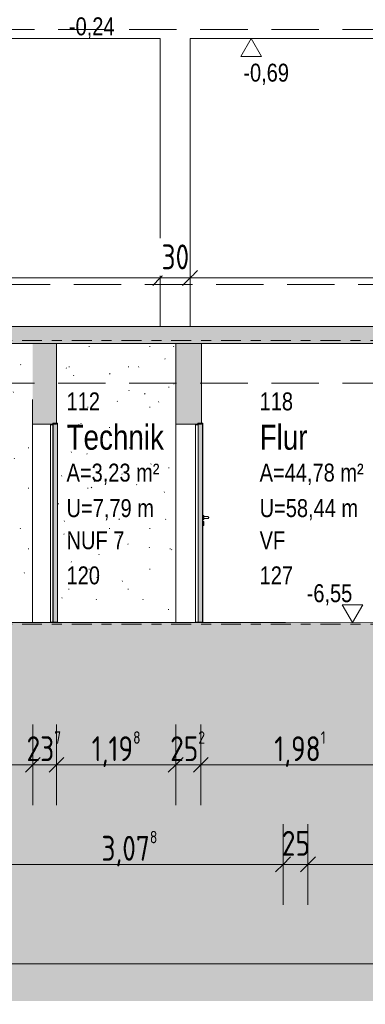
# Model space of a CAD drawing. Header units: metres. Extents: x -34 to 182, y -15 to 869.
# Tile 29 of 46: x 64.43 to 67.91, y -13.18 to -3.3. Entities that reach past the tile are written whole.
import ezdxf

# ---------------------------------------------------------------- set-up
doc = ezdxf.new("R2010")
doc.units = ezdxf.units.M
doc.linetypes.add('_Ebene_', pattern=[0.4, 0.2, -0.1, 0, -0.1])
doc.linetypes.add('Abgebrochen', pattern=[0.714375, 0.47625, -0.238125])
for name, color, linetype, lineweight in [('A_Bem', 7, 'Continuous', 5), ('A_Bem-100', 7, 'Continuous', 5), ('A_Detailelemente', 7, 'Continuous', 9), ('A_Ebenen', 130, 'Continuous', 5), ('A_Geschossdecken', 7, 'Continuous', 5), ('A_Geschossdecken_Schraffur', 7, 'Continuous', 5), ('A_Hoehenkoten', 124, 'Continuous', 5), ('A_Raum-Txt', 16, 'Continuous', 5), ('A_Skelettbau_Tragwerk Stahlbeton', 142, 'Continuous', 5), ('A_Tragwerksstützen', 7, 'Continuous', 5), ('A_Tuer', 128, 'Continuous', 5), ('A_Türen_Element', 128, 'Continuous', 5), ('A_Türen_Rahmen', 128, 'Continuous', 5), ('A_Wand', 244, 'Continuous', 5), ('A_Wand_Schraff', 1, 'Continuous', 5), ('A_Wände_Oberflächenschraffur', 244, 'Continuous', 5)]:
    doc.layers.add(name, color=color, linetype=linetype, lineweight=lineweight)
doc.styles.add('Arial', font='arial.ttf', dxfattribs={"width": 0.8, "height": 0.18})
doc.styles.add('Arial_B', font='txt', dxfattribs={"width": 0.8, "height": 0.25})
doc.styles.add('ISOCPEUR_1', font='isocpeur.ttf', dxfattribs={"width": 0.8, "height": 0.25})
doc.dimstyles.new('BLB-Standard_2_5_Aussen', dxfattribs={"dimscale": 0.3048, "dimtxt": 0.248995, "dimasz": 0.492126, "dimexe": 1.32874, "dimexo": 0.0625, "dimgap": 0.032808, "dimtad": 1, "dimdec": 1, "dimlfac": 100, "dimrnd": 0.1, "dimdsep": 46, "dimtxsty": 'ISOCPEUR_1', "dimblk1": 'OBLIQUE', "dimblk2": 'OBLIQUE', "dimsah": 1, "dimcen": 0.09, "dimdle": 0.164042, "dimazin": 0, "dimtfac": 1, "dimtdec": 4, "dimtix": 1, "dimtmove": 0, "dimatfit": 3, "dimfxl": 1.32874, "dimfxlon": 1, "dimtvp": 1, "dimtolj": 1, "dimtzin": 0, "dimarcsym": 2})
doc.dimstyles.new('BLB-Standard_2_5_Aussen_1', dxfattribs={"dimscale": 0.3048, "dimtxt": 0.248995, "dimasz": 0.492126, "dimexe": 1.32874, "dimexo": 0.0625, "dimgap": 0.032808, "dimtad": 1, "dimrnd": 0.001, "dimzin": 0, "dimdsep": 46, "dimtxsty": 'ISOCPEUR_1', "dimblk1": 'OBLIQUE', "dimblk2": 'OBLIQUE', "dimsah": 1, "dimcen": 0.09, "dimdle": 0.164042, "dimazin": 0, "dimtfac": 1, "dimtdec": 4, "dimtix": 1, "dimtmove": 0, "dimatfit": 3, "dimfxl": 1.32874, "dimfxlon": 1, "dimtvp": 1, "dimtolj": 1, "dimtzin": 0, "dimarcsym": 2})
doc.dimstyles.new('BLB-Standard_2_5_Aussen_maskiert', dxfattribs={"dimscale": 0.3048, "dimtxt": 0.248995, "dimasz": 0.492126, "dimexe": 1.32874, "dimexo": 0.0625, "dimgap": 0.032808, "dimtad": 1, "dimrnd": 0.001, "dimzin": 0, "dimdsep": 46, "dimtxsty": 'ISOCPEUR_1', "dimblk1": 'OBLIQUE', "dimblk2": 'OBLIQUE', "dimsah": 1, "dimcen": 0.09, "dimdle": 0.164042, "dimazin": 0, "dimtfac": 1, "dimtdec": 4, "dimtix": 1, "dimtmove": 0, "dimatfit": 3, "dimfxl": 1.32874, "dimfxlon": 1, "dimtvp": 1, "dimtfill": 1, "dimtolj": 1, "dimtzin": 0, "dimarcsym": 2})
doc.dimstyles.new('BLB-Standard_2_5_Aussen_maskiert_1', dxfattribs={"dimscale": 0.3048, "dimtxt": 0.248995, "dimasz": 0.492126, "dimexe": 1.32874, "dimexo": 0.0625, "dimgap": 0.032808, "dimtad": 1, "dimdec": 1, "dimlfac": 100, "dimrnd": 0.1, "dimdsep": 46, "dimtxsty": 'ISOCPEUR_1', "dimblk1": 'OBLIQUE', "dimblk2": 'OBLIQUE', "dimsah": 1, "dimcen": 0.09, "dimdle": 0.164042, "dimazin": 0, "dimtfac": 1, "dimtdec": 4, "dimtix": 1, "dimtmove": 0, "dimatfit": 3, "dimfxl": 1.32874, "dimfxlon": 1, "dimtvp": 1, "dimtfill": 1, "dimtolj": 1, "dimtzin": 0, "dimarcsym": 2})

# ---------------------------------------------------------------- blocks, each defined once
blk = doc.blocks.new('TU DF 1 - Stahl-Eckzarge flächenbündig - DL - 940 x 1980-8580529-F')
at = {"layer": 'A_Tuer', "lineweight": 9}
h = blk.add_hatch(color=253, dxfattribs=at)
h.paths.add_polyline_path([(-6.7512, -7.3501), (-6.7514, -7.3451), (-6.7612, -7.3451), (-6.7612, -7.3471), (-6.7532, -7.3471), (-6.7514, -7.3497)], flags=0)
h.paths.add_polyline_path([(-6.8212, -7.3651), (-6.7962, -7.3651), (-6.7962, -7.3501), (-6.7514, -7.3498), (-6.7532, -7.3481), (-6.7982, -7.3481), (-6.7982, -7.3631), (-6.8192, -7.3631), (-6.8192, -7.3571), (-6.8112, -7.3571), (-6.8112, -7.3551), (-6.8212, -7.3551)], flags=0)
blk.add_hatch(color=253, dxfattribs=at).paths.add_polyline_path([(-6.7514, -9.3451), (-6.7512, -9.3451), (-6.7514, -7.3541), (-6.7962, -7.3541), (-6.7962, -9.3451)], flags=0)
at = {"layer": 'A_Türen_Element', "color": 250, "lineweight": 9}
for p, q in [((-6.7512, -7.3541), (-6.7962, -7.3541)), ((-6.7962, -7.3541), (-6.7962, -9.3451)), ((-6.7512, -9.3451), (-6.7512, -7.3541)), ((-6.7962, -9.3451), (-6.7963, -9.3451)), ((-6.7962, -9.3451), (-6.7512, -9.3451))]:
    blk.add_line(p, q, dxfattribs=at)
at = {"layer": 'A_Türen_Rahmen', "color": 250, "lineweight": 9}
for p, q in [((-6.8213, -7.3551), (-6.8213, -7.3651)), ((-6.8213, -9.3451), (-6.8213, -7.3651)), ((-6.8213, -7.3651), (-6.8212, -7.3651)), ((-6.8112, -7.3551), (-6.8212, -7.3551)), ((-6.8212, -7.3551), (-6.8212, -7.3651)), ((-6.8212, -7.3651), (-6.7962, -7.3651)), ((-6.8192, -7.3631), (-6.8192, -7.3571)), ((-6.8192, -7.3571), (-6.8112, -7.3571)), ((-6.7982, -7.3631), (-6.8192, -7.3631)), ((-6.8113, -7.3571), (-6.8113, -7.3631)), ((-6.8112, -7.3571), (-6.8112, -7.3551)), ((-6.7532, -7.3481), (-6.7982, -7.3481)), ((-6.7982, -7.3481), (-6.7982, -7.3631)), ((-6.7963, -7.3651), (-6.7963, -9.3451)), ((-6.7962, -7.3651), (-6.7962, -7.3501)), ((-6.7962, -7.3501), (-6.7512, -7.3501)), ((-6.7512, -7.3451), (-6.7612, -7.3451)), ((-6.7612, -7.3451), (-6.7612, -7.3471)), ((-6.7612, -7.3471), (-6.7532, -7.3471)), ((-6.7532, -7.3471), (-6.7532, -7.3481)), ((-6.7513, -7.3501), (-6.7513, -7.3541)), ((-6.7512, -7.3501), (-6.7512, -7.3451)), ((-6.7963, -9.3451), (-6.8213, -9.3451))]:
    blk.add_line(p, q, dxfattribs=at)
blk = doc.blocks.new('TU DF 1 - Stahl-Eckzarge flächenbündig - DL - 940 x 1980-8580532-F')
at = {"layer": 'A_Tuer', "lineweight": 9}
h = blk.add_hatch(color=253, dxfattribs=at)
h.paths.add_polyline_path([(-5.2936, -7.3501), (-5.2936, -7.3451), (-5.3036, -7.3451), (-5.3036, -7.3471), (-5.2956, -7.3471)], flags=0)
h.paths.add_polyline_path([(-5.3636, -7.3651), (-5.3386, -7.3651), (-5.3386, -7.3501), (-5.2936, -7.3501), (-5.2956, -7.3481), (-5.3406, -7.3481), (-5.3406, -7.3631), (-5.3616, -7.3631), (-5.3616, -7.3571), (-5.3536, -7.3571), (-5.3536, -7.3551), (-5.3636, -7.3551)], flags=0)
blk.add_hatch(color=253, dxfattribs=at).paths.add_polyline_path([(-5.3386, -9.3451), (-5.2936, -9.3451), (-5.2936, -7.3541), (-5.3386, -7.3541), (-5.3386, -8.835)], flags=0)
at = {"layer": 'A_Türen_Element', "color": 250, "lineweight": 9}
for p, q in [((-5.2936, -7.3541), (-5.3386, -7.3541)), ((-5.3386, -7.3541), (-5.3386, -9.3451)), ((-5.2936, -9.3451), (-5.2936, -7.3541)), ((-5.2933, -7.3541), (-5.2936, -7.3541)), ((-5.2933, -9.3451), (-5.2933, -7.3541)), ((-5.3386, -9.3451), (-5.2936, -9.3451)), ((-5.2933, -9.3451), (-5.2936, -9.3451))]:
    blk.add_line(p, q, dxfattribs=at)
at = {"layer": 'A_Türen_Rahmen', "color": 250, "lineweight": 9}
for p, q in [((-5.3536, -7.3551), (-5.3636, -7.3551)), ((-5.3636, -7.3551), (-5.3636, -7.3651)), ((-5.3636, -7.3651), (-5.3386, -7.3651)), ((-5.3633, -9.3451), (-5.3633, -7.3651)), ((-5.3616, -7.3631), (-5.3616, -7.3571)), ((-5.3616, -7.3571), (-5.3536, -7.3571)), ((-5.3406, -7.3631), (-5.3616, -7.3631)), ((-5.3613, -7.3631), (-5.3613, -7.3571)), ((-5.3536, -7.3571), (-5.3536, -7.3551)), ((-5.3536, -7.3571), (-5.3533, -7.3571)), ((-5.3533, -7.3571), (-5.3533, -7.3551)), ((-5.3533, -7.3571), (-5.3533, -7.3631)), ((-5.2956, -7.3481), (-5.3406, -7.3481)), ((-5.3406, -7.3481), (-5.3406, -7.3631)), ((-5.3386, -7.3651), (-5.3386, -7.3501)), ((-5.3386, -7.3501), (-5.2936, -7.3501)), ((-5.2936, -7.3451), (-5.3036, -7.3451)), ((-5.3036, -7.3451), (-5.3036, -7.3471)), ((-5.3036, -7.3471), (-5.2956, -7.3471)), ((-5.2956, -7.3471), (-5.2956, -7.3481)), ((-5.2936, -7.3501), (-5.2936, -7.3451)), ((-5.2932, -7.3451), (-5.2936, -7.3451)), ((-5.2936, -7.3501), (-5.2933, -7.3501)), ((-5.2933, -7.3501), (-5.2933, -7.3541)), ((-5.2932, -7.3501), (-5.2932, -7.3451)), ((-5.3386, -9.3451), (-5.3633, -9.3451)), ((-5.2933, -9.3451), (-5.2932, -9.3451))]:
    blk.add_line(p, q, dxfattribs=at)
blk = doc.blocks.new('TU DF 1 - Stahl-Eckzarge flächenbündig - DL - 940 x 1980-V4-F')
at = {"layer": 'A_Tuer', "color": 250, "lineweight": 9}
for p, q in [((-5.2819, -8.2751), (-5.2919, -8.2751)), ((-5.2419, -8.2851), (-5.2819, -8.2851)), ((-5.2419, -8.2851), (-5.2819, -8.2851)), ((-5.2819, -8.3051), (-5.2419, -8.3051)), ((-5.2819, -8.3051), (-5.2419, -8.3051)), ((-5.2418, -8.2851), (-5.2419, -8.2851)), ((-5.2418, -8.2851), (-5.2419, -8.2851)), ((-5.2419, -8.3051), (-5.2418, -8.3051)), ((-5.2419, -8.3051), (-5.2418, -8.3051)), ((-5.2919, -8.3151), (-5.2819, -8.3151)), ((-5.2819, -8.3351), (-5.2919, -8.3351)), ((-5.2919, -8.3751), (-5.2819, -8.3751))]:
    blk.add_line(p, q, dxfattribs=at)
for centre, start_param, end_param in [((-5.2919, -8.2951), 0, 1.570796), ((-5.2919, -8.2951), 1.570796, 3.141593), ((-5.2819, -8.2951), 0, 1.570796), ((-5.2819, -8.2951), 1.570796, 3.141593), ((-5.2919, -8.3551), 0, 1.570796), ((-5.2919, -8.3551), 1.570796, 3.141593), ((-5.2819, -8.3551), 0, 1.570796), ((-5.2819, -8.3551), 1.570796, 3.141593)]:
    blk.add_ellipse(centre, major_axis=(0, 0.02), ratio=0.000688, start_param=start_param, end_param=end_param, dxfattribs=at)
for points, knots in [([(-5.2319, -8.2951), (-5.2319, -8.2942), (-5.232, -8.2929), (-5.2326, -8.2913), (-5.2332, -8.2901), (-5.2338, -8.2892), (-5.2343, -8.2885), (-5.2349, -8.2879), (-5.2358, -8.2871), (-5.2367, -8.2865), (-5.2374, -8.2861), (-5.238, -8.2859), (-5.2386, -8.2856), (-5.2393, -8.2854), (-5.2399, -8.2853), (-5.2406, -8.2852), (-5.2412, -8.2851), (-5.2416, -8.2851), (-5.2419, -8.2851)], [0, 0, 0, 0, 0.0833333, 0.125, 0.1666667, 0.2083333, 0.2291667, 0.25, 0.2916667, 0.3333333, 0.3541667, 0.375, 0.3958333, 0.4166667, 0.4375, 0.4583333, 0.4791667, 0.5, 0.5, 0.5, 0.5]), ([(-5.2319, -8.2951), (-5.2319, -8.2942), (-5.232, -8.2929), (-5.2326, -8.2913), (-5.2332, -8.2901), (-5.2338, -8.2892), (-5.2343, -8.2885), (-5.2349, -8.2879), (-5.2358, -8.2871), (-5.2367, -8.2865), (-5.2374, -8.2861), (-5.238, -8.2859), (-5.2386, -8.2856), (-5.2393, -8.2854), (-5.2399, -8.2853), (-5.2406, -8.2852), (-5.2412, -8.2851), (-5.2416, -8.2851), (-5.2419, -8.2851)], [0, 0, 0, 0, 0.0833333, 0.125, 0.1666667, 0.2083333, 0.2291667, 0.25, 0.2916667, 0.3333333, 0.3541667, 0.375, 0.3958333, 0.4166667, 0.4375, 0.4583333, 0.4791667, 0.5, 0.5, 0.5, 0.5]), ([(-5.2419, -8.3051), (-5.2416, -8.3051), (-5.2412, -8.3051), (-5.2406, -8.305), (-5.2399, -8.3049), (-5.2393, -8.3048), (-5.2386, -8.3046), (-5.238, -8.3043), (-5.2374, -8.3041), (-5.2369, -8.3038), (-5.2363, -8.3034), (-5.2356, -8.3029), (-5.2349, -8.3023), (-5.2343, -8.3017), (-5.2338, -8.301), (-5.2332, -8.3001), (-5.2326, -8.2989), (-5.232, -8.2973), (-5.2319, -8.296), (-5.2319, -8.2951)], [0.5, 0.5, 0.5, 0.5, 0.5208333, 0.5416667, 0.5625, 0.5833333, 0.6041667, 0.625, 0.6458333, 0.6666667, 0.6875, 0.7083333, 0.75, 0.7708333, 0.7916667, 0.8333333, 0.875, 0.9166667, 1, 1, 1, 1]), ([(-5.2419, -8.3051), (-5.2416, -8.3051), (-5.2412, -8.3051), (-5.2406, -8.305), (-5.2399, -8.3049), (-5.2393, -8.3048), (-5.2386, -8.3046), (-5.238, -8.3043), (-5.2374, -8.3041), (-5.2369, -8.3038), (-5.2363, -8.3034), (-5.2356, -8.3029), (-5.2349, -8.3023), (-5.2343, -8.3017), (-5.2338, -8.301), (-5.2332, -8.3001), (-5.2326, -8.2989), (-5.232, -8.2973), (-5.2319, -8.296), (-5.2319, -8.2951)], [0.5, 0.5, 0.5, 0.5, 0.5208333, 0.5416667, 0.5625, 0.5833333, 0.6041667, 0.625, 0.6458333, 0.6666667, 0.6875, 0.7083333, 0.75, 0.7708333, 0.7916667, 0.8333333, 0.875, 0.9166667, 1, 1, 1, 1])]:
    blk.add_open_spline(points, degree=3, knots=knots, dxfattribs=at)
at = {"layer": 'A_Türen_Element', "color": 250, "lineweight": 9}
for p, q in [((-5.2914, -7.3541), (-5.2919, -7.3541)), ((-5.2914, -9.3451), (-5.2919, -9.3451))]:
    blk.add_line(p, q, dxfattribs=at)
at = {"layer": 'A_Türen_Rahmen', "color": 250, "lineweight": 9}
for p, q in [((-5.2919, -7.3451), (-5.2936, -7.3451)), ((-5.2914, -7.3451), (-5.2919, -7.3451)), ((-5.2919, -9.3451), (-5.2919, -7.3451)), ((-5.2919, -7.3501), (-5.2914, -7.3501)), ((-5.2919, -9.3451), (-5.2933, -9.3451)), ((-5.2919, -9.3451), (-5.2919, -9.3451))]:
    blk.add_line(p, q, dxfattribs=at)
blk = doc.blocks.new('DIMBLOCK96-F')
at = {"layer": 'A_Bem-100'}
for p, q in [((42.9356, -12.3724), (42.9356, -13.1824)), ((42.9356, -12.7774), (42.9356, -12.3724)), ((94.786, -12.3724), (94.786, -13.1824)), ((94.786, -12.7774), (94.786, -12.3724)), ((42.9356, -12.7774), (94.786, -12.7774))]:
    blk.add_line(p, q, dxfattribs=at)
at = {"layer": 'A_Bem-100', "lineweight": 9}
for p, q in [((42.9356, -12.7774), (43.0106, -12.7024)), ((94.786, -12.7774), (94.861, -12.7024)), ((42.9356, -12.7774), (42.8606, -12.8524)), ((94.786, -12.7774), (94.711, -12.8524))]:
    blk.add_line(p, q, dxfattribs=at)
at = {"layer": 'A_Bem-100', "color": 0, "insert": (68.572, -12.4408), "char_height": 0.25, "width": 0.693157, "attachment_point": 1, "line_spacing_factor": 1.149209, "style": 'ISOCPEUR_1'}
blk.add_mtext('51,85', dxfattribs=at)
blk = doc.blocks.new('_Oblique')
at = {"color": 0, "linetype": 'ByBlock', "lineweight": -2}
blk.add_line((-0.5, -0.5), (0.5, 0.5), dxfattribs=at)
blk = doc.blocks.new('Höhenkoten - leer-6237472-F')
at = {"layer": 'A_Hoehenkoten'}
for p, q in [((-23.5985, -6.7651), (-23.8064, -6.7651)), ((-23.7024, -6.9451), (-23.8064, -6.7651)), ((-23.7024, -6.9451), (-23.5985, -6.7651))]:
    blk.add_line(p, q, dxfattribs=at)
blk = doc.blocks.new('DIMBLOCK123-F')
at = {"layer": 'A_Bem-100'}
for p, q in [((64.0011, -11.3724), (64.0011, -12.1824)), ((64.0011, -11.7774), (64.0011, -11.3724)), ((67.0795, -11.3724), (67.0795, -12.1824)), ((67.0795, -11.7774), (67.0795, -11.3724)), ((64.0011, -11.7774), (67.0795, -11.7774))]:
    blk.add_line(p, q, dxfattribs=at)
at = {"layer": 'A_Bem-100', "lineweight": 9}
for p, q in [((64.0011, -11.7774), (64.0761, -11.7024)), ((67.0795, -11.7774), (67.1545, -11.7024)), ((64.0011, -11.7774), (63.9261, -11.8524)), ((67.0795, -11.7774), (67.0045, -11.8524))]:
    blk.add_line(p, q, dxfattribs=at)
at = {"layer": 'A_Bem-100', "color": 0, "insert": (65.2552, -11.4408), "char_height": 0.25, "width": 0.684194, "attachment_point": 1, "line_spacing_factor": 1.149209, "style": 'ISOCPEUR_1'}
blk.add_mtext('3,07\\A2\\H0.5x;\\S8^  ;\\H2x;', dxfattribs=at)
blk = doc.blocks.new('DIMBLOCK124-F')
at = {"layer": 'A_Bem-100'}
for p, q in [((67.0795, -11.3724), (67.0795, -12.1824)), ((67.0795, -11.7774), (67.0795, -11.3724)), ((67.3295, -11.3724), (67.3295, -12.1824)), ((67.3295, -11.7774), (67.3295, -11.3724)), ((67.0795, -11.7774), (67.3295, -11.7774))]:
    blk.add_line(p, q, dxfattribs=at)
at = {"layer": 'A_Bem-100', "lineweight": 9}
for p, q in [((67.0795, -11.7774), (67.1545, -11.7024)), ((67.3295, -11.7774), (67.4045, -11.7024)), ((67.0795, -11.7774), (67.0045, -11.8524)), ((67.3295, -11.7774), (67.2545, -11.8524))]:
    blk.add_line(p, q, dxfattribs=at)
at = {"layer": 'A_Bem-100', "color": 0, "insert": (67.0675, -11.4408), "char_height": 0.25, "width": 0.328652, "attachment_point": 1, "line_spacing_factor": 1.149209, "style": 'ISOCPEUR_1'}
blk.add_mtext('25', dxfattribs=at)
blk = doc.blocks.new('DIMBLOCK125-F')
at = {"layer": 'A_Bem-100'}
for p, q in [((67.3295, -11.3724), (67.3295, -12.1824)), ((67.3295, -11.7774), (67.3295, -11.3724)), ((70.6809, -11.3724), (70.6809, -12.1824)), ((70.6809, -11.7774), (70.6809, -11.3724)), ((67.3295, -11.7774), (70.6809, -11.7774))]:
    blk.add_line(p, q, dxfattribs=at)
at = {"layer": 'A_Bem-100', "lineweight": 9}
for p, q in [((67.3295, -11.7774), (67.4045, -11.7024)), ((70.6809, -11.7774), (70.7559, -11.7024)), ((67.3295, -11.7774), (67.2545, -11.8524)), ((70.6809, -11.7774), (70.6059, -11.8524))]:
    blk.add_line(p, q, dxfattribs=at)
at = {"layer": 'A_Bem-100', "color": 0, "insert": (68.7325, -11.4408), "char_height": 0.25, "width": 0.654317, "attachment_point": 1, "line_spacing_factor": 1.149209, "style": 'ISOCPEUR_1'}
blk.add_mtext('3,35\\A2\\H0.5x;\\S1^  ;\\H2x;', dxfattribs=at)
blk = doc.blocks.new('DIMBLOCK141-F')
at = {"layer": 'A_Bem-100'}
for p, q in [((61.9259, -5.4836), (61.9259, -6.2936)), ((61.9259, -5.8886), (61.9259, -5.4836)), ((65.8459, -5.4836), (65.8459, -6.2936)), ((65.8459, -5.8886), (65.8459, -5.4836)), ((61.9259, -5.8886), (65.8459, -5.8886))]:
    blk.add_line(p, q, dxfattribs=at)
at = {"layer": 'A_Bem-100', "lineweight": 9}
for p, q in [((61.9259, -5.8886), (62.0009, -5.8136)), ((65.8459, -5.8886), (65.9209, -5.8136)), ((61.9259, -5.8886), (61.8509, -5.9636)), ((65.8459, -5.8886), (65.7709, -5.9636))]:
    blk.add_line(p, q, dxfattribs=at)
at = {"layer": 'A_Bem-100', "color": 0, "insert": (63.6456, -5.552), "char_height": 0.25, "width": 0.576635, "attachment_point": 1, "line_spacing_factor": 1.149209, "style": 'ISOCPEUR_1', "bg_fill": 3, "box_fill_scale": 1.25, "bg_fill_color": 256, "bg_fill_true_color": 13158600, "bg_fill_transparency": 0}
blk.add_mtext('3,92', dxfattribs=at)
blk = doc.blocks.new('DIMBLOCK142-F')
at = {"layer": 'A_Bem-100'}
for p, q in [((65.8459, -5.4836), (65.8459, -6.2936)), ((65.8459, -5.8886), (65.8459, -5.4836)), ((66.1459, -5.4836), (66.1459, -6.2936)), ((66.1459, -5.8886), (66.1459, -5.4836)), ((65.8459, -5.8886), (66.1459, -5.8886))]:
    blk.add_line(p, q, dxfattribs=at)
at = {"layer": 'A_Bem-100', "lineweight": 9}
for p, q in [((65.8459, -5.8886), (65.9209, -5.8136)), ((66.1459, -5.8886), (66.2209, -5.8136)), ((65.8459, -5.8886), (65.7709, -5.9636)), ((66.1459, -5.8886), (66.0709, -5.9636))]:
    blk.add_line(p, q, dxfattribs=at)
at = {"layer": 'A_Bem-100', "color": 0, "insert": (65.8589, -5.552), "char_height": 0.25, "width": 0.328652, "attachment_point": 1, "line_spacing_factor": 1.149209, "style": 'ISOCPEUR_1', "bg_fill": 3, "box_fill_scale": 1.25, "bg_fill_color": 256, "bg_fill_true_color": 13158600, "bg_fill_transparency": 0}
blk.add_mtext('30', dxfattribs=at)
blk = doc.blocks.new('DIMBLOCK143-F')
at = {"layer": 'A_Bem-100'}
for p, q in [((66.1459, -5.4836), (66.1459, -6.2936)), ((66.1459, -5.8886), (66.1459, -5.4836)), ((70.5535, -5.4836), (70.5535, -6.2936)), ((70.5535, -5.8886), (70.5535, -5.4836)), ((66.1459, -5.8886), (70.6035, -5.8886))]:
    blk.add_line(p, q, dxfattribs=at)
at = {"layer": 'A_Bem-100', "lineweight": 9}
for p, q in [((66.1459, -5.8886), (66.2209, -5.8136)), ((70.5535, -5.8886), (70.6285, -5.8136)), ((66.1459, -5.8886), (66.0709, -5.9636)), ((70.5535, -5.8886), (70.4785, -5.9636))]:
    blk.add_line(p, q, dxfattribs=at)
at = {"layer": 'A_Bem-100', "color": 0, "insert": (68.0447, -5.552), "char_height": 0.25, "width": 0.731998, "attachment_point": 1, "line_spacing_factor": 1.149209, "style": 'ISOCPEUR_1', "bg_fill": 3, "box_fill_scale": 1.25, "bg_fill_color": 256, "bg_fill_true_color": 13158600, "bg_fill_transparency": 0}
blk.add_mtext('4,40\\A2\\H0.5x;\\S8^  ;\\H2x;', dxfattribs=at)
blk = doc.blocks.new('DIMBLOCK155-F')
at = {"layer": 'A_Bem-100'}
for p, q in [((61.9112, -10.3724), (61.9112, -11.1824)), ((61.9112, -10.7774), (61.9112, -10.3724)), ((64.5657, -10.3724), (64.5657, -11.1824)), ((64.5657, -10.7774), (64.5657, -10.3724)), ((61.9112, -10.7774), (64.5657, -10.7774))]:
    blk.add_line(p, q, dxfattribs=at)
at = {"layer": 'A_Bem-100', "lineweight": 9}
for p, q in [((61.9112, -10.7774), (61.9862, -10.7024)), ((64.5657, -10.7774), (64.6407, -10.7024)), ((61.9112, -10.7774), (61.8362, -10.8524)), ((64.5657, -10.7774), (64.4907, -10.8524))]:
    blk.add_line(p, q, dxfattribs=at)
at = {"layer": 'A_Bem-100', "color": 0, "insert": (62.9534, -10.4408), "char_height": 0.25, "width": 0.684194, "attachment_point": 1, "line_spacing_factor": 1.149209, "style": 'ISOCPEUR_1'}
blk.add_mtext('2,65\\A2\\H0.5x;\\S5^  ;\\H2x;', dxfattribs=at)
blk = doc.blocks.new('DIMBLOCK156-F')
at = {"layer": 'A_Bem-100'}
for p, q in [((64.5657, -10.3724), (64.5657, -11.1824)), ((64.5657, -10.7774), (64.5657, -10.3724)), ((64.8032, -10.3724), (64.8032, -11.1824)), ((64.8032, -10.7774), (64.8032, -10.3724)), ((64.5657, -10.7774), (64.8032, -10.7774))]:
    blk.add_line(p, q, dxfattribs=at)
at = {"layer": 'A_Bem-100', "lineweight": 9}
for p, q in [((64.5657, -10.7774), (64.6407, -10.7024)), ((64.8032, -10.7774), (64.8782, -10.7024)), ((64.5657, -10.7774), (64.4907, -10.8524)), ((64.8032, -10.7774), (64.7282, -10.8524))]:
    blk.add_line(p, q, dxfattribs=at)
at = {"layer": 'A_Bem-100', "color": 0, "insert": (64.5027, -10.4408), "char_height": 0.25, "width": 0.436211, "attachment_point": 1, "line_spacing_factor": 1.149209, "style": 'ISOCPEUR_1'}
blk.add_mtext('23\\A2\\H0.5x;\\S7^  ;\\H2x;', dxfattribs=at)
blk = doc.blocks.new('DIMBLOCK157-F')
at = {"layer": 'A_Bem-100'}
for p, q in [((64.8032, -10.3724), (64.8032, -11.1824)), ((64.8032, -10.7774), (64.8032, -10.3724)), ((66.0014, -10.3724), (66.0014, -11.1824)), ((66.0014, -10.7774), (66.0014, -10.3724)), ((64.8032, -10.7774), (66.0014, -10.7774))]:
    blk.add_line(p, q, dxfattribs=at)
at = {"layer": 'A_Bem-100', "lineweight": 9}
for p, q in [((64.8032, -10.7774), (64.8782, -10.7024)), ((66.0014, -10.7774), (66.0764, -10.7024)), ((64.8032, -10.7774), (64.7282, -10.8524)), ((66.0014, -10.7774), (65.9264, -10.8524))]:
    blk.add_line(p, q, dxfattribs=at)
at = {"layer": 'A_Bem-100', "color": 0, "insert": (65.157, -10.4408), "char_height": 0.25, "width": 0.588586, "attachment_point": 1, "line_spacing_factor": 1.149209, "style": 'ISOCPEUR_1'}
blk.add_mtext('1,19\\A2\\H0.5x;\\S8^  ;\\H2x;', dxfattribs=at)
blk = doc.blocks.new('DIMBLOCK158-F')
at = {"layer": 'A_Bem-100'}
for p, q in [((66.0014, -10.3724), (66.0014, -11.1824)), ((66.0014, -10.7774), (66.0014, -10.3724)), ((66.2534, -10.3724), (66.2534, -11.1824)), ((66.2534, -10.7774), (66.2534, -10.3724)), ((66.0014, -10.7774), (66.2534, -10.7774))]:
    blk.add_line(p, q, dxfattribs=at)
at = {"layer": 'A_Bem-100', "lineweight": 9}
for p, q in [((66.0014, -10.7774), (66.0764, -10.7024)), ((66.2534, -10.7774), (66.3284, -10.7024)), ((66.0014, -10.7774), (65.9264, -10.8524)), ((66.2534, -10.7774), (66.1784, -10.8524))]:
    blk.add_line(p, q, dxfattribs=at)
at = {"layer": 'A_Bem-100', "color": 0, "insert": (65.9456, -10.4408), "char_height": 0.25, "width": 0.436211, "attachment_point": 1, "line_spacing_factor": 1.149209, "style": 'ISOCPEUR_1'}
blk.add_mtext('25\\A2\\H0.5x;\\S2^  ;\\H2x;', dxfattribs=at)
blk = doc.blocks.new('DIMBLOCK159-F')
at = {"layer": 'A_Bem-100'}
for p, q in [((66.2534, -10.3724), (66.2534, -11.1824)), ((66.2534, -10.7774), (66.2534, -10.3724)), ((68.234, -10.3724), (68.234, -11.1824)), ((68.234, -10.7774), (68.234, -10.3724)), ((66.2534, -10.7774), (68.234, -10.7774))]:
    blk.add_line(p, q, dxfattribs=at)
at = {"layer": 'A_Bem-100', "lineweight": 9}
for p, q in [((66.2534, -10.7774), (66.3284, -10.7024)), ((68.234, -10.7774), (68.309, -10.7024)), ((66.2534, -10.7774), (66.1784, -10.8524)), ((68.234, -10.7774), (68.159, -10.8524))]:
    blk.add_line(p, q, dxfattribs=at)
at = {"layer": 'A_Bem-100', "color": 0, "insert": (66.991, -10.4408), "char_height": 0.25, "width": 0.606513, "attachment_point": 1, "line_spacing_factor": 1.149209, "style": 'ISOCPEUR_1'}
blk.add_mtext('1,98\\A2\\H0.5x;\\S1^  ;\\H2x;', dxfattribs=at)

msp = doc.modelspace()

# ---------------------------------------------------------------- hatches: boundary and pattern name
at = {"layer": 'A_Detailelemente'}
msp.add_hatch(color=254, dxfattribs=at).paths.add_polyline_path([(72.0582, -13.1485), (97.4159, -13.1485), (97.4159, -4.1477), (94.786, -4.1014), (94.786, -9.5651), (95.136, -9.5651), (95.136, -10.0651), (93.936, -10.0651), (93.936, -9.5651), (71.2035, -9.5651), (71.2035, -10.0651), (70.2035, -10.0651), (70.2035, -9.5651), (58.2009, -9.5651), (58.2009, -10.0651), (57.2009, -10.0651), (57.2009, -9.5651), (57.551, -9.5651), (57.551, -7.1851), (52.0347, -7.1851), (52.0347, -8.0351), (51.114, -8.0351), (51.114, -7.1851), (43.6656, -7.1851), (43.6656, -8.0351), (42.5856, -8.0351), (42.5856, -7.1851), (40.4356, -7.1851), (40.4356, -3.611), (40.2592, -3.621), (39.4553, -3.6308), (39.4553, -13.1485), (68.4356, -13.1485)], flags=0)
at = {"layer": 'A_Geschossdecken_Schraffur', "lineweight": 9}
for points in [[(68.4356, -6.5451), (68.474, -6.5451), (68.474, -6.3751), (59.964, -6.3751), (59.964, -6.5451), (66.6244, -6.5451)], [(70.5535, -9.5651), (70.5535, -9.3651), (70.4118, -9.3636), (70.3351, -9.3606), (69.9648, -9.3562), (69.5521, -9.3537), (67.1034, -9.3482), (63.0018, -9.3535), (60.5171, -9.3699), (58.8972, -9.3828), (58.1181, -9.3699), (57.551, -9.3651), (57.551, -9.5651), (70.2469, -9.5651)]]:
    msp.add_hatch(color=253, dxfattribs=at).paths.add_polyline_path(points, flags=0)
at = {"layer": 'A_Wand_Schraff', "lineweight": 9}
for points in [[(64.8034, -7.3551), (64.8034, -6.5451), (64.5634, -6.5451), (64.5634, -7.3551)], [(66.2609, -7.3551), (66.2609, -6.5451), (66.0009, -6.5451), (66.0009, -7.3551), (66.1715, -7.3551)]]:
    msp.add_hatch(color=253, dxfattribs=at).paths.add_polyline_path(points, flags=0)
at = {"layer": 'A_Wände_Oberflächenschraffur'}
h = msp.add_hatch(dxfattribs=at)
h.set_pattern_fill('FP_50', style=0, pattern_type=2)
h.set_pattern_definition([(0, (108.63052, 18.796), (0.813, 0.203), [0.007, -0.603, 0.007, -0.603, -3.251]), (0, (108.63052, 18.796), (0.813, 0.203), [-1.219, 0.007, -1.212, 0.007, -0.603, -1.422]), (0, (108.63052, 18.796), (0.813, 0.203), [-3.048, 0.007, -0.4, 0.007, -1.009]), (120, (108.93452, 18.897), (-0.58230316, 0.60257865), [0.007, -0.603, 0.007, -0.603, -3.251]), (120, (108.93452, 18.897), (-0.58230316, 0.60257865), [-1.219, 0.007, -1.212, 0.007, -0.603, -1.422]), (120, (108.93452, 18.897), (-0.58230316, 0.60257865), [-3.048, 0.007, -0.4, 0.007, -1.009]), (240, (109.03652, 19.304), (-0.23069684, -0.80557865), [0.007, -0.603, 0.007, -0.603, -3.251]), (240, (109.03652, 19.304), (-0.23069684, -0.80557865), [-1.219, 0.007, -1.212, 0.007, -0.603, -1.422]), (240, (109.03652, 19.304), (-0.23069684, -0.80557865), [-3.048, 0.007, -0.4, 0.007, -1.009])])
h.paths.add_polyline_path([(60.9658, -9.3651), (61.6613, -9.3592), (61.662, -7.3551), (61.6712, -7.3551), (61.6712, -6.5451), (60.204, -6.5451), (60.204, -9.3651), (60.5171, -9.3651)], flags=0)
h.paths.add_polyline_path([(61.9114, -9.3583), (63.1562, -9.3501), (64.5632, -9.3474), (64.5632, -6.5451), (61.912, -6.5451), (61.9114, -9.3569)], flags=0)
h.paths.add_polyline_path([(64.8032, -9.3482), (66.0013, -9.3469), (66.0009, -6.5451), (64.8034, -6.5455), (64.8034, -7.3451), (64.8134, -7.3451), (64.8131, -9.3451), (64.8032, -9.3451), (64.8032, -9.3482)], flags=0)
h = msp.add_hatch(dxfattribs=at)
h.set_pattern_fill('FP_49', style=0, pattern_type=2)
h.set_pattern_definition([(0, (66.26052, 18.796), (0.001, 0.203), [0, 0, 0, 0, -0.002]), (0, (66.26052, 18.796), (0.001, 0.203), [-0.001, 0, -0.001, 0, 0, -0.001]), (0, (66.26052, 18.796), (0.001, 0.203), [-0.002, 0, 0, 0, -0.001]), (90.023, (66.26151650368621, 18.897), (-0.0002416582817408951, 0.6019999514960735), [0.006, -0.522, 0.006, -0.522, -2.816]), (90.023, (66.26151650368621, 18.897), (-0.0002416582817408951, 0.6019999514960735), [-1.056, 0.006, -1.05, 0.006, -0.522, -1.232]), (90.023, (66.26151650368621, 18.897), (-0.0002416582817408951, 0.6019999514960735), [-2.64, 0.006, -0.346, 0.006, -0.8740000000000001]), (269.977, (66.26151650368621, 19.304), (-0.0003235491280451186, -0.8059999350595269), [0.006, -0.522, 0.006, -0.522, -2.816]), (269.977, (66.26151650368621, 19.304), (-0.0003235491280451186, -0.8059999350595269), [-1.056, 0.006, -1.05, 0.006, -0.522, -1.232]), (269.977, (66.26151650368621, 19.304), (-0.0003235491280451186, -0.8059999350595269), [-2.64, 0.006, -0.346, 0.006, -0.8740000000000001])])
h.paths.add_polyline_path([(66.2626, -9.3475), (66.2616, -9.3451), (66.2613, -9.3451), (66.2616, -9.3475), (66.2626, -9.3475)], flags=0)
h.paths.add_polyline_path([(66.2613, -7.3451), (66.2631, -7.3451), (66.2631, -6.5451), (66.2609, -6.5451), (66.2613, -7.3451)], flags=0)

# ---------------------------------------------------------------- linework, layer by layer
at = {"layer": 'A_Ebenen', "color": 31, "linetype": 'Abgebrochen'}
for p, q in [((98.1569, -3.3951), (38.7395, -3.3951)), ((96.8869, -5.9551), (40.0095, -5.9551)), ((98.1569, -6.9451), (38.7395, -6.9451))]:
    msp.add_line(p, q, dxfattribs=at)
at = {"layer": 'A_Ebenen', "color": 170, "linetype": '_Ebene_', "lineweight": 9}
for p, q in [((96.8869, -6.3751), (40.0095, -6.3751)), ((98.1569, -6.5151), (38.7395, -6.5151)), ((98.1569, -9.3651), (38.7395, -9.3651))]:
    msp.add_line(p, q, dxfattribs=at)
at = {"layer": 'A_Geschossdecken', "color": 250, "lineweight": 9}
for p, q in [((68.474, -6.3751), (59.964, -6.3751)), ((60.204, -6.5451), (68.234, -6.5451)), ((67.1034, -9.3482), (63.1502, -9.3525)), ((65.7945, -9.3472), (66.0013, -9.3473)), ((66.0734, -9.3474), (67.1034, -9.3482)), ((68.234, -9.3507), (67.1034, -9.3482))]:
    msp.add_line(p, q, dxfattribs=at)
at = {"layer": 'A_Skelettbau_Tragwerk Stahlbeton', "color": 250, "lineweight": 9}
for p, q in [((61.9265, -3.4851), (65.8465, -3.4851)), ((66.1465, -3.4851), (70.5535, -3.4851))]:
    msp.add_line(p, q, dxfattribs=at)
at = {"layer": 'A_Tragwerksstützen', "color": 250, "lineweight": 9}
for p, q in [((65.8465, -6.3751), (65.8465, -3.4851)), ((66.1465, -6.3751), (66.1465, -3.4851)), ((66.1467, -3.4851), (66.1467, -6.3751))]:
    msp.add_line(p, q, dxfattribs=at)
at = {"layer": 'A_Wand', "color": 250, "lineweight": 9}
for p, q in [((64.8034, -7.3551), (64.8034, -6.5451)), ((66.0009, -6.5451), (66.0009, -7.3551)), ((66.2609, -7.3551), (66.2609, -6.5451)), ((64.5632, -7.3551), (64.5632, -7.1088)), ((64.5632, -9.349), (64.5632, -7.3551)), ((64.5634, -7.3551), (64.8034, -7.3551)), ((66.0009, -7.3551), (66.2609, -7.3551)), ((66.0013, -9.3475), (66.0013, -7.3551)), ((63.1562, -9.3501), (64.5632, -9.3485)), ((64.5632, -9.3485), (64.5632, -9.349)), ((64.5632, -9.349), (64.8032, -9.3488)), ((64.8032, -9.3451), (64.8032, -9.3488)), ((64.8032, -9.3482), (65.7945, -9.3472)), ((66.0013, -9.3475), (66.0734, -9.3474)), ((66.2613, -9.3451), (66.2613, -9.3478)), ((66.2626, -9.3475), (66.2626, -9.3451))]:
    msp.add_line(p, q, dxfattribs=at)

# ---------------------------------------------------------------- block references
at = {"layer": 'A_Hoehenkoten', "rotation": 180}
msp.add_blockref('Höhenkoten - leer-6237472-F', (43.0563, -10.4302), dxfattribs=at)
at = {"layer": 'A_Hoehenkoten'}
msp.add_blockref('Höhenkoten - leer-6237472-F', (91.4799, -2.4046), dxfattribs=at)
at = {"layer": 'A_Tuer', "color": 250, "lineweight": 9}
for name in ['TU DF 1 - Stahl-Eckzarge flächenbündig - DL - 940 x 1980-8580529-F', 'TU DF 1 - Stahl-Eckzarge flächenbündig - DL - 940 x 1980-8580532-F', 'TU DF 1 - Stahl-Eckzarge flächenbündig - DL - 940 x 1980-V4-F']:
    msp.add_blockref(name, (71.5645, 0), dxfattribs=at)

# ---------------------------------------------------------------- texts
at = {"layer": 'A_Hoehenkoten', "char_height": 0.18, "width": 0.542095, "attachment_point": 1, "line_spacing_factor": 0.941778, "style": 'Arial'}
for s, insert in [('-0,24', (64.9283, -3.2719)), ('-0,69', (66.6806, -3.7369)), ('-6,55', (67.3169, -8.9641))]:
    msp.add_mtext(s, dxfattribs=dict(at, insert=insert))
at = {"layer": 'A_Raum-Txt', "attachment_point": 1}
for s, insert, char_height, width, style in [('112', (64.9045, -7.0379), 0.18, 0.40405, 'Arial'), ('118', (66.8443, -7.0379), 0.18, 0.40405, 'Arial'), ('Technik', (64.9045, -7.3633), 0.25, 1.269873, 'Arial_B'), ('Flur', (66.8443, -7.3633), 0.25, 0.64135, 'Arial_B'), ('A=3,23 m²', (64.9045, -7.7531), 0.18, 1.109535, 'Arial'), ('A=44,78 m²', (66.8443, -7.7531), 0.18, 1.244219, 'Arial'), ('U=7,79 m', (64.9045, -8.1098), 0.18, 1.0454, 'Arial'), ('U=58,44 m', (66.8443, -8.1098), 0.18, 1.180084, 'Arial'), ('NUF 7', (64.9045, -8.4324), 0.18, 0.692658, 'Arial'), ('VF', (66.8443, -8.4324), 0.18, 0.307848, 'Arial'), ('120', (64.9045, -8.7851), 0.18, 0.40405, 'Arial'), ('127', (66.8443, -8.7851), 0.18, 0.40405, 'Arial')]:
    msp.add_mtext(s, dxfattribs=dict(at, insert=insert, char_height=char_height, width=width, style=style))

# ---------------------------------------------------------------- dimensions: what is measured, and where the dimension line sits
at = {"layer": 'A_Bem'}
for base, p1, p2, text, dimstyle, override, picture, middle in [((64.5657, -10.7774), (61.9112, -10.3724), (64.5657, -10.3724), '\\A1;2,65\\Q;{\\A1;{\\H0.5x;\\S5^ ;}}', 'BLB-Standard_2_5_Aussen_1', {"dimpost": '<>', "dimfxl": 2.654557}, 'DIMBLOCK155-F', (63.2384, -10.6174)), ((64.8032, -10.7774), (64.5657, -10.3724), (64.8032, -10.3724), '\\A1;23\\Q;{\\A1;{\\H0.5x;\\S7^ ;}}', 'BLB-Standard_2_5_Aussen', {"dimpost": '<>', "dimfxl": 0.237493}, 'DIMBLOCK156-F', (64.6845, -10.6424)), ((66.0014, -10.7774), (64.8032, -10.3724), (66.0014, -10.3724), '\\A1;1,19\\Q;{\\A1;{\\H0.5x;\\S8^ ;}}', 'BLB-Standard_2_5_Aussen_1', {"dimpost": '<>', "dimfxl": 1.198135}, 'DIMBLOCK157-F', (65.4023, -10.6174)), ((66.2534, -10.7774), (66.0014, -10.3724), (66.2534, -10.3724), '\\A1;25\\Q;{\\A1;{\\H0.5x;\\S2^ ;}}', 'BLB-Standard_2_5_Aussen', {"dimpost": '<>', "dimfxl": 0.252078}, 'DIMBLOCK158-F', (66.1274, -10.6424)), ((68.234, -10.7774), (66.2534, -10.3724), (68.234, -10.3724), '\\A1;1,98\\Q;{\\A1;{\\H0.5x;\\S1^ ;}}', 'BLB-Standard_2_5_Aussen_1', {"dimpost": '<>', "dimfxl": 1.980542}, 'DIMBLOCK159-F', (67.2437, -10.6174)), ((67.0795, -11.7774), (64.0011, -11.3724), (67.0795, -11.3724), '\\A1;3,07\\Q;{\\A1;{\\H0.5x;\\S8^ ;}}', 'BLB-Standard_2_5_Aussen_1', {"dimpost": '<>', "dimfxl": 3.078347}, 'DIMBLOCK123-F', (65.5403, -11.6174)), ((70.6809, -11.7774), (67.3295, -11.3724), (70.6809, -11.3724), '\\A1;3,35\\Q;{\\A1;{\\H0.5x;\\S1^ ;}}', 'BLB-Standard_2_5_Aussen_1', {"dimpost": '<>', "dimfxl": 3.351378}, 'DIMBLOCK125-F', (69.0052, -11.6174))]:
    dim = msp.add_linear_dim(base=base, p1=p1, p2=p2, text=text, dimstyle=dimstyle, override=override, dxfattribs=at)
    dim.commit()
    dim.dimension.update_dxf_attribs({"geometry": picture, "text_midpoint": middle})
for base, p1, p2, dimstyle, override, picture, middle in [((67.3295, -11.7774), (67.0795, -11.3724), (67.3295, -11.3724), 'BLB-Standard_2_5_Aussen', {"dimpost": '<>', "dimfxl": 0.25}, 'DIMBLOCK124-F', (67.2045, -11.6424)), ((94.786, -12.7774), (42.9356, -12.3724), (94.786, -12.3724), 'BLB-Standard_2_5_Aussen_1', {"dimpost": '<>', "dimfxl": 51.850392}, 'DIMBLOCK96-F', (68.8608, -12.6424))]:
    dim = msp.add_linear_dim(base=base, p1=p1, p2=p2, dimstyle=dimstyle, override=override, dxfattribs=at)
    dim.commit()
    dim.dimension.update_dxf_attribs({"geometry": picture, "text_midpoint": middle})

# ---------------------------------------------------------------- next in the draw order: dimensions: what is measured, and where the dimension line sits
dim = msp.add_linear_dim(base=(65.8459, -5.8886), p1=(61.9259, -5.4836), p2=(65.8459, -5.4836), dimstyle='BLB-Standard_2_5_Aussen_maskiert', override={"dimpost": '<>', "dimfxl": 3.92}, dxfattribs=at)
dim.commit()
dim.dimension.update_dxf_attribs({"geometry": 'DIMBLOCK141-F', "text_midpoint": (63.8859, -5.7536)})

# ---------------------------------------------------------------- next in the draw order: dimensions: what is measured, and where the dimension line sits
dim = msp.add_linear_dim(base=(66.1459, -5.8886), p1=(65.8459, -5.4836), p2=(66.1459, -5.4836), dimstyle='BLB-Standard_2_5_Aussen_maskiert_1', override={"dimpost": '<>', "dimfxl": 0.3}, dxfattribs=at)
dim.commit()
dim.dimension.update_dxf_attribs({"geometry": 'DIMBLOCK142-F', "text_midpoint": (65.9959, -5.7536)})

# ---------------------------------------------------------------- next in the draw order: dimensions: what is measured, and where the dimension line sits
dim = msp.add_linear_dim(base=(70.5535, -5.8886), p1=(66.1459, -5.4836), p2=(70.5535, -5.4836), text='\\A1;4,40\\Q;{\\A1;{\\H0.5x;\\S8^ ;}}', dimstyle='BLB-Standard_2_5_Aussen_maskiert', override={"dimpost": '<>', "dimfxl": 4.407633}, dxfattribs=at)
dim.commit()
dim.dimension.update_dxf_attribs({"geometry": 'DIMBLOCK143-F', "text_midpoint": (68.3497, -5.7286)})

doc.saveas('drawing.dxf')
